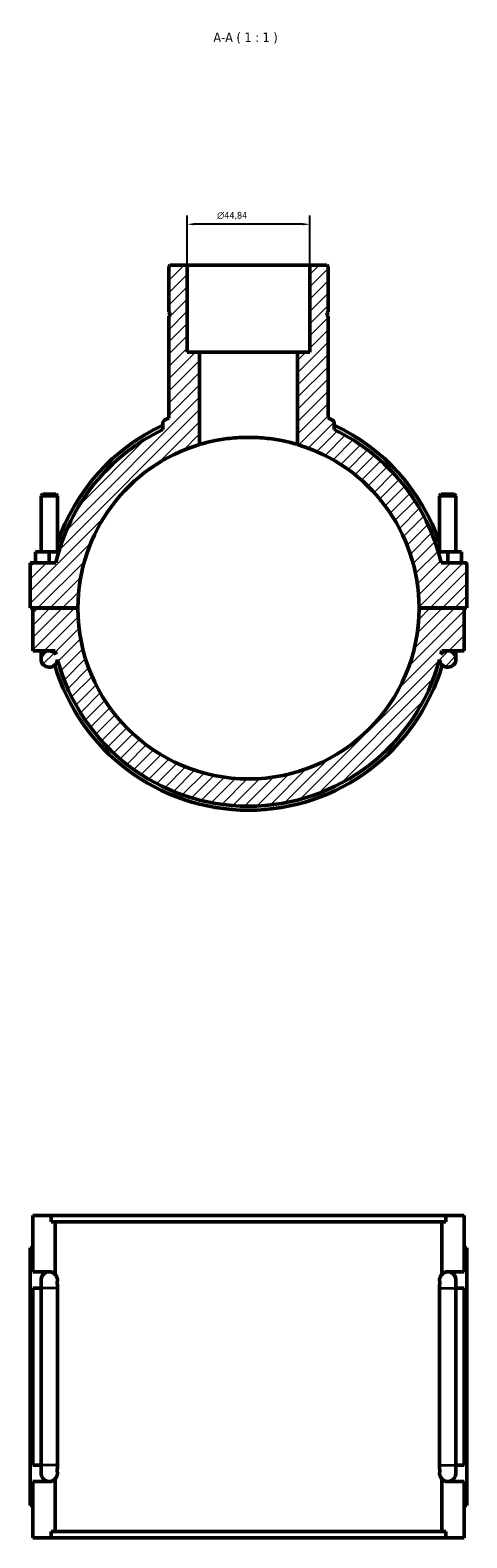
# Model space of a CAD drawing. Header units: millimetres. Extents: x 0 to 1055, y -188 to 1281.
# Tile 7 of 8: x 380 to 540, y 729 to 1281. Entities that reach past the tile are written whole.
import ezdxf

# ---------------------------------------------------------------- set-up
doc = ezdxf.new("R2010")
doc.units = ezdxf.units.MM
for name, color, linetype, lineweight in [('Dimension (ISO)', 7, 'Continuous', 25), ('Hatch (ISO)', 7, 'Continuous', 18), ('Symbol (ISO)', 7, 'Continuous', 25), ('Visible (ISO)', 7, 'Continuous', 50), ('Visible Narrow (ISO)', 7, 'Continuous', 35)]:
    doc.layers.add(name, color=color, linetype=linetype, lineweight=lineweight)
doc.styles.add('Label Text (ISO)', font='tahoma.ttf')
doc.styles.add('Note Text (ISO)', font='tahoma.ttf')
doc.dimstyles.new('Default (ISO)', dxfattribs={"dimtxt": 2.5, "dimasz": 2.5, "dimexe": 3.175, "dimexo": 0, "dimgap": 0.762, "dimtad": 1, "dimrnd": 1e-08, "dimzin": 0, "dimtxsty": 'Note Text (ISO)', "dimcen": 0.09, "dimdle": 10, "dimclrd": 256, "dimclre": 256, "dimclrt": 232, "dimazin": 0, "dimtfac": 1.40208, "dimtmove": 0, "dimatfit": 3, "dimfxl": 1, "dimtolj": 1, "dimtzin": 0, "dimlwd": -1, "dimlwe": -1, "dimarcsym": 0})

# ---------------------------------------------------------------- blocks, each defined once
blk = doc.blocks.new('*D9')
at = {"layer": 'Defpoints', "color": 0, "transparency": 16777216}
for p in [(437.5, 1210.23), (437.5, 1195.24), (482.35, 1195.24)]:
    blk.add_point(p, dxfattribs=at)
at = {"layer": 'Dimension (ISO)', "transparency": 16777216}
for p, q in [((437.5, 1195.24), (437.5, 1213.41)), ((479.85, 1210.23), (440, 1210.23)), ((482.35, 1195.24), (482.35, 1213.41))]:
    blk.add_line(p, q, dxfattribs=at)
for points in [[(440, 1210.65), (440, 1209.81), (437.5, 1210.23)], [(479.85, 1210.65), (479.85, 1209.81), (482.35, 1210.23)]]:
    blk.add_solid(points, dxfattribs=at)
at = {"layer": 'Dimension (ISO)', "color": 232, "true_color": 0xca0064, "transparency": 16777216, "insert": (448.44, 1214.75), "char_height": 2.5, "attachment_point": 1, "style": 'Note Text (ISO)'}
blk.add_mtext('\\A1;\\fAIGDT|b0|i0;\\H2.5000;\\ln\\fTahoma|b0|i0;\\H2.5000;44,84', dxfattribs=at)

msp = doc.modelspace()

# ---------------------------------------------------------------- hatches: boundary and pattern name
at = {"layer": 'Hatch (ISO)'}
h = msp.add_hatch(dxfattribs=at)
h.set_pattern_fill('ANSI31', color=256, scale=25.4, style=0)
h.set_pattern_definition([(45, (0, 0), (-2.245064, 2.245064), [])])
edge = h.paths.add_edge_path()
edge.add_spline(control_points=[(429.335, 1138.659), (429.177, 1138.589), (429.034, 1138.489), (428.794, 1138.24), (428.699, 1138.094), (428.569, 1137.774), (428.536, 1137.602), (428.536, 1137.429)], knot_values=[-0.1555973, -0.1555973, -0.1555973, -0.1555973, -0.1037315, -0.1037315, -0.0518658, -0.0518658, 0, 0, 0, 0], degree=3, periodic=0)
edge.add_line((428.536, 1137.429), (428.536, 1135.096))
edge.add_ellipse((459.927, 1069.744), major_axis=(-31.392, 65.352), ratio=1, start_angle=0, end_angle=51.08631)
edge.add_line((389.359, 1086.369), (379.927, 1086.369))
edge.add_line((379.927, 1086.369), (379.927, 1069.794))
edge.add_line((379.927, 1069.794), (397.427, 1069.794))
edge.add_ellipse((459.927, 1069.744), major_axis=(-62.5, 0.05), ratio=1, start_angle=286.72475, end_angle=360, ccw=False)
edge.add_line((441.989, 1129.615), (441.989, 1163.444))
edge.add_line((441.989, 1163.444), (437.505, 1163.444))
edge.add_line((437.505, 1163.444), (437.505, 1195.244))
edge.add_line((437.505, 1195.244), (431.226, 1195.244))
edge.add_line((431.226, 1195.244), (430.778, 1194.796))
edge.add_line((430.778, 1194.796), (430.778, 1178.077))
edge.add_line((430.778, 1178.077), (431.278, 1177.577))
edge.add_line((431.278, 1177.577), (431.278, 1177.077))
edge.add_line((431.278, 1177.077), (430.778, 1176.577))
edge.add_line((430.778, 1176.577), (430.778, 1139.282))
edge.add_ellipse((459.927, 1069.744), major_axis=(-29.149, 69.538), ratio=1, start_angle=0, end_angle=1.19406)
edge = h.paths.add_edge_path()
edge.add_ellipse((539.427, 1085.869), major_axis=(0.5, 0), ratio=1, start_angle=0, end_angle=90)
edge.add_line((539.427, 1086.369), (530.495, 1086.369))
edge.add_ellipse((459.927, 1069.744), major_axis=(70.568, 16.625), ratio=1, start_angle=0, end_angle=51.08631)
edge.add_line((491.319, 1135.096), (491.319, 1137.429))
edge.add_ellipse((489.973, 1137.429), major_axis=(1.345, 0), ratio=1, start_angle=0, end_angle=66.06316)
edge.add_ellipse((459.927, 1069.744), major_axis=(30.592, 68.915), ratio=1, start_angle=0, end_angle=1.19406)
edge.add_line((489.077, 1139.282), (489.077, 1176.577))
edge.add_line((489.077, 1176.577), (488.577, 1177.077))
edge.add_line((488.577, 1177.077), (488.577, 1177.577))
edge.add_line((488.577, 1177.577), (489.077, 1178.077))
edge.add_line((489.077, 1178.077), (489.077, 1194.796))
edge.add_line((489.077, 1194.796), (488.628, 1195.244))
edge.add_line((488.628, 1195.244), (482.35, 1195.244))
edge.add_line((482.35, 1195.244), (482.35, 1163.444))
edge.add_line((482.35, 1163.444), (477.865, 1163.444))
edge.add_line((477.865, 1163.444), (477.865, 1129.615))
edge.add_ellipse((459.927, 1069.744), major_axis=(17.938, 59.871), ratio=1, start_angle=286.72475, end_angle=360, ccw=False)
edge.add_line((522.427, 1069.794), (539.927, 1069.794))
edge.add_line((539.927, 1069.794), (539.927, 1085.869))
edge = h.paths.add_edge_path()
edge.add_line((538.927, 1054.119), (538.927, 1069.694))
edge.add_line((538.927, 1069.694), (522.427, 1069.694))
edge.add_ellipse((459.927, 1069.744), major_axis=(62.5, -0.05), ratio=1, start_angle=180.09167, end_angle=360, ccw=False)
edge.add_line((397.427, 1069.694), (380.927, 1069.694))
edge.add_line((380.927, 1069.694), (380.927, 1054.119))
edge.add_line((380.927, 1054.119), (386.927, 1054.119))
edge.add_ellipse((386.927, 1051.119), major_axis=(0, 3), ratio=1, start_angle=0, end_angle=265.8005)
edge.add_ellipse((459.927, 1069.744), major_axis=(-70.008, -18.845), ratio=1, start_angle=0, end_angle=149.86857)
edge.add_ellipse((532.927, 1051.119), major_axis=(-2.992, -0.22), ratio=1, start_angle=0, end_angle=265.8005)
edge.add_line((532.927, 1054.119), (538.927, 1054.119))
edge = h.paths.add_edge_path(flags=0)
edge.add_ellipse((532.927, 1051.119), major_axis=(0, 3), ratio=1, start_angle=0, end_angle=57.17466)
edge.add_ellipse((459.927, 1069.744), major_axis=(70.479, -16.999), ratio=1, start_angle=0, end_angle=1.11425)
edge.add_line((530.724, 1054.119), (532.927, 1054.119))
edge = h.paths.add_edge_path(flags=0)
edge.add_line((386.927, 1054.119), (389.131, 1054.119))
edge.add_ellipse((459.927, 1069.744), major_axis=(-70.796, -15.625), ratio=1, start_angle=0, end_angle=1.11425)
edge.add_ellipse((386.927, 1051.119), major_axis=(2.521, 1.626), ratio=1, start_angle=0, end_angle=57.17466)

# ---------------------------------------------------------------- linework, layer by layer
at = {"layer": 'Visible (ISO)'}
for p, q in [((431.226, 1195.244), (430.778, 1194.796)), ((430.778, 1194.796), (430.778, 1178.077)), ((437.505, 1195.244), (431.226, 1195.244)), ((437.505, 1163.444), (437.505, 1195.244)), ((437.505, 1195.244), (482.35, 1195.244)), ((488.628, 1195.244), (482.35, 1195.244)), ((482.35, 1195.244), (482.35, 1163.444)), ((489.077, 1194.796), (488.628, 1195.244)), ((489.077, 1178.077), (489.077, 1194.796)), ((430.778, 1178.077), (431.278, 1177.577)), ((431.278, 1177.077), (430.778, 1176.577)), ((430.778, 1176.577), (430.778, 1139.282)), ((431.278, 1177.577), (431.278, 1177.077)), ((488.577, 1177.577), (489.077, 1178.077)), ((488.577, 1177.077), (488.577, 1177.577)), ((489.077, 1176.577), (488.577, 1177.077)), ((489.077, 1139.282), (489.077, 1176.577)), ((441.989, 1163.444), (437.505, 1163.444)), ((441.989, 1129.615), (441.989, 1163.444)), ((441.989, 1163.444), (477.865, 1163.444)), ((482.35, 1163.444), (477.865, 1163.444)), ((477.865, 1163.444), (477.865, 1129.615)), ((428.536, 1137.429), (428.536, 1135.096)), ((491.319, 1135.096), (491.319, 1137.429)), ((384.527, 1111.461), (383.927, 1110.861)), ((383.927, 1110.861), (389.927, 1110.861)), ((383.927, 1110.861), (383.927, 1090.369)), ((389.327, 1111.461), (384.527, 1111.461)), ((389.327, 1111.461), (389.927, 1110.861)), ((389.927, 1110.861), (389.927, 1090.369)), ((530.527, 1111.461), (529.927, 1110.861)), ((535.927, 1110.861), (529.927, 1110.861)), ((529.927, 1090.369), (529.927, 1110.861)), ((530.527, 1111.461), (535.327, 1111.461)), ((535.327, 1111.461), (535.927, 1110.861)), ((535.927, 1090.369), (535.927, 1110.861)), ((381.927, 1086.369), (381.927, 1090.369)), ((386.927, 1090.369), (381.927, 1090.369)), ((390.423, 1090.369), (386.927, 1090.369)), ((386.927, 1086.369), (386.927, 1090.369)), ((529.432, 1090.369), (532.927, 1090.369)), ((532.927, 1086.369), (532.927, 1090.369)), ((532.927, 1090.369), (537.927, 1090.369)), ((537.927, 1086.369), (537.927, 1090.369)), ((389.359, 1086.369), (379.927, 1086.369)), ((379.927, 1086.369), (379.927, 1069.794)), ((539.427, 1086.369), (530.495, 1086.369)), ((539.927, 1069.794), (539.927, 1085.869)), ((379.927, 1069.794), (397.427, 1069.794)), ((397.427, 1069.694), (380.927, 1069.694)), ((380.927, 1069.694), (380.927, 1054.119)), ((383.927, 1069.794), (383.927, 1069.694)), ((389.927, 1069.794), (389.927, 1069.694)), ((522.427, 1069.794), (539.927, 1069.794)), ((538.927, 1069.694), (522.427, 1069.694)), ((529.927, 1069.694), (529.927, 1069.794)), ((535.927, 1069.694), (535.927, 1069.794)), ((538.927, 1054.119), (538.927, 1069.694)), ((380.927, 1054.119), (386.927, 1054.119)), ((383.927, 1054.119), (383.927, 1051.119)), ((386.927, 1054.119), (389.131, 1054.119)), ((530.724, 1054.119), (532.927, 1054.119)), ((532.927, 1054.119), (538.927, 1054.119)), ((535.927, 1051.119), (535.927, 1054.119)), ((380.927, 826.882), (380.927, 847.482)), ((380.927, 847.482), (387.647, 847.482)), ((532.208, 847.482), (387.647, 847.482)), ((387.647, 845.122), (387.647, 847.482)), ((387.647, 845.122), (532.208, 845.122)), ((389.131, 825.918), (389.131, 845.122)), ((530.724, 825.918), (530.724, 845.122)), ((532.208, 847.482), (538.927, 847.482)), ((532.208, 847.482), (532.208, 845.122)), ((538.927, 826.882), (538.927, 847.482)), ((380.927, 835.682), (379.927, 835.682)), ((379.927, 741.282), (379.927, 835.682)), ((538.927, 835.682), (539.927, 835.682)), ((539.927, 741.282), (539.927, 835.682)), ((380.927, 826.882), (386.927, 826.882)), ((383.927, 823.882), (383.927, 820.882)), ((532.927, 826.882), (538.927, 826.882)), ((535.927, 820.882), (535.927, 823.882)), ((380.927, 756.082), (380.927, 820.882)), ((383.927, 820.882), (380.927, 820.882)), ((383.927, 756.082), (383.927, 820.882)), ((389.919, 820.882), (389.919, 756.082)), ((529.935, 756.082), (529.935, 820.882)), ((535.927, 820.882), (535.927, 756.082)), ((538.927, 820.882), (535.927, 820.882)), ((538.927, 756.082), (538.927, 820.882)), ((380.927, 756.082), (383.927, 756.082)), ((383.927, 756.082), (383.927, 753.082)), ((535.927, 753.082), (535.927, 756.082)), ((535.927, 756.082), (538.927, 756.082)), ((389.131, 731.842), (389.131, 751.047)), ((530.724, 731.842), (530.724, 751.047)), ((380.927, 729.482), (380.927, 750.082)), ((386.927, 750.082), (380.927, 750.082)), ((538.927, 750.082), (532.927, 750.082)), ((538.927, 729.482), (538.927, 750.082)), ((379.927, 741.282), (380.927, 741.282)), ((539.927, 741.282), (538.927, 741.282)), ((387.647, 729.482), (380.927, 729.482)), ((387.647, 731.842), (532.208, 731.842)), ((387.647, 729.482), (387.647, 731.842)), ((532.208, 729.482), (387.647, 729.482)), ((532.208, 731.842), (532.208, 729.482)), ((538.927, 729.482), (532.208, 729.482))]:
    msp.add_line(p, q, dxfattribs=at)
for centre, radius, start, end in [((459.927, 1069.744), 73.95, 115.11878, 161.18867), ((459.927, 1069.744), 75.4, 112.74278, 113.93684), ((459.927, 1069.744), 75.4, 66.06316, 67.25722), ((489.973, 1137.429), 1.345, 0, 66.06316), ((459.927, 1069.744), 73.95, 18.81133, 64.88122), ((459.927, 1069.744), 72.5, 115.65722, 166.74353), ((459.927, 1069.744), 72.5, 13.25647, 64.34278), ((459.927, 1069.744), 62.5, 106.67891, 179.95416), ((459.927, 1069.744), 62.5, 0.04584, 73.32109), ((539.427, 1085.869), 0.5, 0, 90), ((459.927, 1069.744), 62.5, 180.04584, 359.95416), ((386.927, 1051.119), 3, 90, 355.8005), ((386.927, 1051.119), 3, 32.82534, 90), ((459.927, 1069.744), 72.5, 192.44587, 193.56013), ((532.927, 1051.119), 3, 184.1995, 90), ((532.927, 1051.119), 3, 90, 147.17466), ((459.927, 1069.744), 72.5, 346.43987, 347.55413), ((459.927, 1069.744), 73.95, 196.35438, 343.64562), ((459.927, 1069.744), 72.5, 195.06572, 344.93428), ((386.927, 823.882), 3, 90, 180), ((386.927, 823.882), 3, 42.72805, 180), ((386.927, 823.882), 3, 42.72805, 90), ((532.927, 823.882), 3, 90, 137.27195), ((532.927, 823.882), 3, 0, 137.27195), ((532.927, 823.882), 3, 0, 90), ((386.927, 753.082), 3, 180, 270), ((386.927, 753.082), 3, 180, 317.27195), ((386.927, 753.082), 3, 270, 317.27195), ((532.927, 753.082), 3, 222.72805, 0), ((532.927, 753.082), 3, 222.72805, 270), ((532.927, 753.082), 3, 270, 0)]:
    msp.add_arc(centre, radius, start, end, dxfattribs=at)
for points, knots in [([(429.335, 1138.659), (429.177, 1138.589), (429.034, 1138.489), (428.794, 1138.24), (428.699, 1138.094), (428.569, 1137.774), (428.536, 1137.602), (428.536, 1137.429)], [-0.15559729, -0.15559729, -0.15559729, -0.15559729, -0.10373153, -0.10373153, -0.05186576, -0.05186576, 0, 0, 0, 0]), ([(477.865, 1129.615), (477.865, 1129.615), (477.756, 1129.648), (477.299, 1129.782), (476.951, 1129.883), (476.034, 1130.135), (475.464, 1130.286), (474.149, 1130.608), (473.404, 1130.779), (471.819, 1131.108), (470.923, 1131.277), (468.97, 1131.594), (467.913, 1131.742), (465.706, 1131.986), (464.552, 1132.083), (462.23, 1132.212), (461.06, 1132.244), (458.794, 1132.244), (457.625, 1132.212), (455.302, 1132.083), (454.149, 1131.986), (451.941, 1131.742), (450.884, 1131.594), (448.932, 1131.277), (448.036, 1131.108), (446.45, 1130.779), (445.706, 1130.608), (444.391, 1130.286), (443.821, 1130.135), (442.903, 1129.883), (442.556, 1129.782), (442.098, 1129.648), (441.989, 1129.615), (441.989, 1129.615)], [0, 0, 0, 0, 0.3399644, 0.3399644, 0.6799288, 0.6799288, 1.0198932, 1.0198932, 1.3598576, 1.3598576, 1.6997378, 1.6997378, 2.039618, 2.039618, 2.3794982, 2.3794982, 2.7193784, 2.7193784, 3.0592586, 3.0592586, 3.3991388, 3.3991388, 3.739019, 3.739019, 4.0788992, 4.0788992, 4.4188636, 4.4188636, 4.758828, 4.758828, 5.0987924, 5.0987924, 5.4387568, 5.4387568, 5.4387568, 5.4387568]), ([(389.131, 825.918), (389.189, 825.855), (389.248, 825.786), (389.416, 825.567), (389.527, 825.401), (389.718, 824.999), (389.816, 824.751), (389.889, 824.368), (389.903, 824.276), (389.922, 824.082), (389.927, 823.979), (389.927, 823.786), (389.922, 823.682), (389.903, 823.488), (389.889, 823.397), (389.864, 823.267), (389.853, 823.217), (389.841, 823.168)], [0.96634891, 0.96634891, 0.96634891, 0.96634891, 1.04789278, 1.04789278, 1.19759175, 1.19759175, 1.31174501, 1.31174501, 1.34078693, 1.34078693, 1.36982884, 1.36982884, 1.39887076, 1.39887076, 1.42791267, 1.42791267, 1.44731223, 1.44731223, 1.44731223, 1.44731223]), ([(389.841, 823.168), (389.861, 822.944), (389.874, 822.736), (389.901, 822.222), (389.91, 821.889), (389.917, 821.43), (389.918, 821.306), (389.919, 821.083), (389.919, 820.982), (389.919, 820.882)], [0.44038438, 0.44038438, 0.44038438, 0.44038438, 0.52938536, 0.52938536, 0.69085524, 0.69085524, 0.75006849, 0.75006849, 0.79811695, 0.79811695, 0.79811695, 0.79811695]), ([(530.013, 823.168), (530.002, 823.217), (529.991, 823.267), (529.966, 823.397), (529.952, 823.488), (529.932, 823.682), (529.927, 823.786), (529.927, 823.979), (529.932, 824.082), (529.952, 824.276), (529.966, 824.368), (530.039, 824.751), (530.136, 824.999), (530.328, 825.401), (530.438, 825.567), (530.606, 825.786), (530.665, 825.855), (530.724, 825.918)], [1.29215926, 1.29215926, 1.29215926, 1.29215926, 1.31156004, 1.31156004, 1.34060132, 1.34060132, 1.36964261, 1.36964261, 1.39868389, 1.39868389, 1.42772518, 1.42772518, 1.54187396, 1.54187396, 1.69155037, 1.69155037, 1.77312149, 1.77312149, 1.77312149, 1.77312149]), ([(529.935, 820.882), (529.935, 821.01), (529.936, 821.141), (529.938, 821.472), (529.941, 821.679), (529.956, 822.286), (529.975, 822.722), (530.013, 823.168)], [0, 0, 0, 0, 0.03839429, 0.03839429, 0.09904015, 0.09904015, 0.21931671, 0.21931671, 0.21931671, 0.21931671]), ([(389.919, 756.082), (389.919, 755.954), (389.919, 755.823), (389.916, 755.493), (389.914, 755.286), (389.899, 754.678), (389.88, 754.242), (389.841, 753.796)], [0, 0, 0, 0, 0.0383943, 0.0383943, 0.09904018, 0.09904018, 0.2193167, 0.2193167, 0.2193167, 0.2193167]), ([(530.013, 753.796), (529.994, 754.02), (529.981, 754.229), (529.954, 754.742), (529.944, 755.075), (529.938, 755.534), (529.937, 755.659), (529.936, 755.882), (529.935, 755.983), (529.935, 756.082)], [0.44038437, 0.44038437, 0.44038437, 0.44038437, 0.52938535, 0.52938535, 0.69085522, 0.69085522, 0.75006846, 0.75006846, 0.79811691, 0.79811691, 0.79811691, 0.79811691]), ([(389.841, 753.796), (389.853, 753.748), (389.864, 753.697), (389.889, 753.568), (389.903, 753.476), (389.922, 753.282), (389.927, 753.179), (389.927, 752.986), (389.922, 752.882), (389.903, 752.688), (389.889, 752.597), (389.816, 752.214), (389.718, 751.966), (389.527, 751.564), (389.416, 751.398), (389.248, 751.179), (389.189, 751.11), (389.131, 751.047)], [1.29234546, 1.29234546, 1.29234546, 1.29234546, 1.31174501, 1.31174501, 1.34078693, 1.34078693, 1.36982884, 1.36982884, 1.39887076, 1.39887076, 1.42791267, 1.42791267, 1.54206594, 1.54206594, 1.6917649, 1.6917649, 1.77330878, 1.77330878, 1.77330878, 1.77330878]), ([(530.724, 751.047), (530.665, 751.11), (530.606, 751.179), (530.438, 751.398), (530.328, 751.564), (530.136, 751.966), (530.039, 752.214), (529.966, 752.597), (529.952, 752.688), (529.932, 752.882), (529.927, 752.986), (529.927, 753.179), (529.932, 753.282), (529.952, 753.476), (529.966, 753.568), (529.991, 753.697), (530.002, 753.748), (530.013, 753.796)], [0.96616373, 0.96616373, 0.96616373, 0.96616373, 1.04773485, 1.04773485, 1.19741125, 1.19741125, 1.31156004, 1.31156004, 1.34060132, 1.34060132, 1.36964261, 1.36964261, 1.39868389, 1.39868389, 1.42772518, 1.42772518, 1.44712596, 1.44712596, 1.44712596, 1.44712596])]:
    msp.add_open_spline(points, degree=3, knots=knots, dxfattribs=at)
at = {"layer": 'Visible Narrow (ISO)'}
for p, q in [((389.851, 820.882), (383.963, 820.882)), ((530.004, 820.882), (535.892, 820.882)), ((389.851, 756.082), (383.963, 756.082)), ((530.004, 756.082), (535.892, 756.082))]:
    msp.add_line(p, q, dxfattribs=at)

# ---------------------------------------------------------------- texts
at = {"layer": 'Symbol (ISO)', "insert": (447.065, 1276.269), "char_height": 3.5, "attachment_point": 7, "style": 'Label Text (ISO)'}
msp.add_mtext('A-A ( 1 : 1 )', dxfattribs=at)

# ---------------------------------------------------------------- dimensions: what is measured, and where the dimension line sits
at = {"layer": 'Dimension (ISO)'}
dim = msp.add_linear_dim(base=(437.504797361, 1210.230525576), p1=(482.349797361, 1195.244001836), p2=(437.504797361, 1195.244001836), angle=180, text='\\fAIGDT|b0|i0;\\H2.5000;\\ln\\fTahoma|b0|i0;\\H2.5000;<>', dimstyle='Default (ISO)', override={"dimdec": 2, "dimtp": 0, "dimtm": 0, "dimtdec": 2, "dimtofl": 0, "dimatfit": 1}, dxfattribs=at)
dim.commit()
dim.dimension.update_dxf_attribs({"geometry": '*D9', "text_midpoint": (454.021797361, 1210.230525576), "dimtype": 160})

doc.saveas('drawing.dxf')
